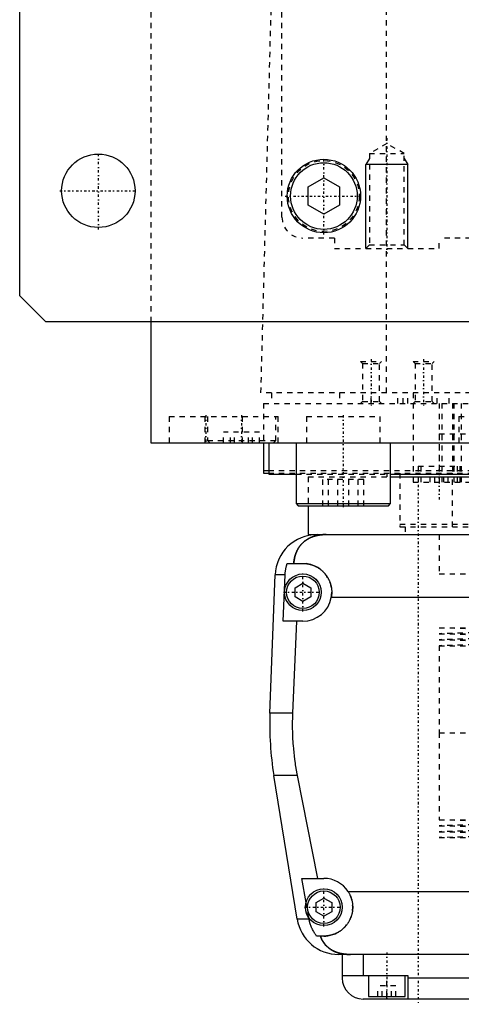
# Model space of a CAD drawing. Extents: x -125 to 125, y -123 to 447.
# Tile 1 of 9: x -125 to -41, y -82 to 106. Entities that reach past the tile are written whole.
import ezdxf

# ---------------------------------------------------------------- set-up
doc = ezdxf.new("R2010")
doc.units = 0
doc.linetypes.add('CENTER', pattern=[1.5, 0.45, -0.5, 0.05, -0.5])
doc.linetypes.add('DASHED', pattern=[2, 1, -1])
for name, color, linetype in [('AM_0', 7, 'CONTINUOUS'), ('AM_10', 7, 'CONTINUOUS'), ('AM_3', 7, 'DASHED'), ('AM_7', 7, 'CENTER')]:
    doc.layers.add(name, color=color, linetype=linetype)

msp = doc.modelspace()

# ---------------------------------------------------------------- linework, layer by layer
at = {"layer": 'AM_0', "color": 7, "linetype": 'CONTINUOUS'}
for p, q in [((-125, 53), (-125, 383)), ((-70, 73.73), (-67, 75.46)), ((-67, 75.46), (-64, 73.73)), ((-70, 70.27), (-70, 73.73)), ((-64, 73.73), (-64, 70.27)), ((-67, 68.54), (-70, 70.27)), ((-64, 70.27), (-67, 68.54)), ((-120, 48), (-125, 53)), ((120, 48), (-120, 48)), ((-100, 48), (-100, 25)), ((-100, 25), (100, 25)), ((-88.79, 25.01), (-88.79, 25)), ((-78.5, 25), (-78.5, 19.2)), ((-77.5, 25), (-77.5, 19)), ((-72.29, 25), (-72.29, 13.4)), ((-54.29, 13.4), (-54.29, 25)), ((-78.5, 19.7), (-77.56, 19.7)), ((-78.5, 19.2), (-77.56, 19.2)), ((-77.5, 19), (-72.29, 19)), ((-54.29, 19), (54.29, 19)), ((-54.3, 18.5), (54.3, 18.5)), ((-72.29, 13.4), (-71.89, 13)), ((-72.29, 13.4), (-54.29, 13.4)), ((-54.69, 13), (-54.29, 13.4)), ((-71.89, 13), (-54.69, 13)), ((-70, 13), (-70, 7.5)), ((-70, 7.5), (-66.56, 7.5)), ((-68.3, 7.5), (68.3, 7.5)), ((-73.97, 2), (-71, 2)), ((-77.28, -26.54), (-76.29, -0.2)), ((-74.4, -0.2), (-76.29, -0.2)), ((-74.75, -9), (-74.4, -0.2)), ((-72.5, -2.63), (-71, -1.77)), ((-71, -1.77), (-69.5, -2.63)), ((-72.5, -4.37), (-72.5, -2.63)), ((-69.5, -2.63), (-69.5, -4.37)), ((-71, -5.23), (-72.5, -4.37)), ((-69.5, -4.37), (-71, -5.23)), ((65.59, -4.5), (-65.59, -4.5)), ((-71, -9), (-74.75, -9)), ((-72.2, -9), (-72.97, -26.54)), ((-72.97, -26.54), (-77.28, -26.54)), ((-72.1, -65.78), (-76.54, -38.4)), ((-72.1, -38.4), (-76.54, -38.4)), ((-72.1, -38.4), (-68.19, -58)), ((-70.39, -62.62), (-71.21, -58)), ((-71.21, -58), (-67, -58)), ((-68.5, -62.63), (-67, -61.77)), ((-67, -61.77), (-65.5, -62.63)), ((-62.39, -60.5), (62.39, -60.5)), ((-68.5, -64.37), (-68.5, -62.63)), ((-65.5, -62.63), (-65.5, -64.37)), ((-69.82, -65.78), (-69.87, -65.5)), ((-67, -65.23), (-68.5, -64.37)), ((-65.5, -64.37), (-67, -65.23)), ((-69.82, -65.78), (-72.1, -65.78)), ((-67, -69), (-68.39, -69)), ((64.2, -72.5), (-64.2, -72.5)), ((-63.5, -72.5), (-63.5, -77)), ((-59.5, -72.5), (-59.5, -76.5)), ((-63.5, -76.5), (-51, -76.5)), ((-58.5, -76.5), (-58.5, -80.5)), ((-51.5, -80.5), (-51.5, -76.5)), ((-51, -76.5), (-51, -81)), ((51, -77), (-51, -77)), ((-58.5, -80.5), (-51.5, -80.5)), ((-55, -81), (-55, -80.5)), ((59.5, -81), (-59.5, -81))]:
    msp.add_line(p, q, dxfattribs=at)
for points in [[(-66.56, 7.5, 0), (-66.61, 7.5, 0), (-66.7, 7.5, 0), (-66.8, 7.5, 0), (-66.84, 7.5, 0), (-66.89, 7.49, 0), (-66.98, 7.49, 0), (-67.08, 7.49, 0), (-67.17, 7.48, 0), (-67.26, 7.47, 0), (-67.35, 7.47, 0), (-67.4, 7.46, 0), (-67.45, 7.46, 0), (-67.54, 7.45, 0), (-67.63, 7.44, 0), (-67.72, 7.42, 0), (-67.82, 7.41, 0), (-67.91, 7.4, 0), (-67.95, 7.39, 0), (-68, 7.38, 0), (-68.09, 7.37, 0), (-68.18, 7.35, 0), (-68.23, 7.34, 0), (-68.27, 7.33, 0), (-68.36, 7.31, 0), (-68.45, 7.29, 0), (-68.49, 7.28, 0), (-68.53, 7.27, 0), (-68.62, 7.24, 0), (-68.71, 7.22, 0), (-68.79, 7.2, 0), (-68.88, 7.17, 0), (-68.96, 7.14, 0), (-69, 7.13, 0), (-69.04, 7.11, 0), (-69.13, 7.08, 0), (-69.21, 7.05, 0), (-69.29, 7.02, 0), (-69.37, 6.99, 0), (-69.45, 6.96, 0), (-69.49, 6.94, 0), (-69.53, 6.92, 0), (-69.6, 6.89, 0), (-69.68, 6.85, 0), (-69.76, 6.81, 0), (-69.83, 6.77, 0), (-69.91, 6.74, 0), (-69.94, 6.72, 0), (-69.98, 6.69, 0), (-70.05, 6.65, 0), (-70.12, 6.61, 0), (-70.19, 6.57, 0), (-70.26, 6.52, 0), (-70.33, 6.48, 0), (-70.37, 6.46, 0), (-70.4, 6.43, 0), (-70.47, 6.39, 0), (-70.53, 6.34, 0), (-70.6, 6.29, 0), (-70.66, 6.24, 0), (-70.72, 6.19, 0), (-70.75, 6.17, 0), (-70.78, 6.14, 0), (-70.84, 6.09, 0), (-70.9, 6.04, 0), (-70.93, 6.01, 0), (-70.96, 5.98, 0), (-71.02, 5.93, 0), (-71.08, 5.87, 0), (-71.1, 5.85, 0), (-71.13, 5.82, 0), (-71.19, 5.76, 0), (-71.24, 5.71, 0), (-71.29, 5.65, 0), (-71.34, 5.59, 0), (-71.4, 5.53, 0), (-71.42, 5.5, 0), (-71.45, 5.47, 0), (-71.5, 5.41, 0), (-71.54, 5.35, 0), (-71.59, 5.28, 0), (-71.64, 5.22, 0), (-71.68, 5.16, 0), (-71.71, 5.12, 0), (-71.73, 5.09, 0), (-71.77, 5.02, 0), (-71.82, 4.96, 0), (-71.86, 4.89, 0), (-71.9, 4.82, 0), (-71.94, 4.75, 0), (-71.96, 4.72, 0), (-71.98, 4.68, 0), (-72.02, 4.61, 0), (-72.06, 4.54, 0), (-72.1, 4.46, 0), (-72.13, 4.39, 0), (-72.17, 4.32, 0), (-72.18, 4.28, 0), (-72.2, 4.24, 0), (-72.24, 4.16, 0), (-72.27, 4.09, 0), (-72.3, 4.01, 0), (-72.33, 3.93, 0), (-72.36, 3.85, 0), (-72.37, 3.81, 0), (-72.39, 3.77, 0), (-72.42, 3.69, 0), (-72.44, 3.61, 0), (-72.46, 3.57, 0), (-72.47, 3.52, 0), (-72.49, 3.44, 0), (-72.52, 3.36, 0), (-72.53, 3.32, 0), (-72.54, 3.27, 0), (-72.56, 3.19, 0), (-72.58, 3.1, 0), (-72.6, 3.02, 0), (-72.62, 2.93, 0), (-72.63, 2.84, 0), (-72.64, 2.8, 0), (-72.65, 2.76, 0), (-72.66, 2.67, 0), (-72.68, 2.58, 0), (-72.72, 2.27, 0), (-72.74, 2, 0)], [(-74.4, -0.2, 0), (-74.39, -0.14, 0), (-74.39, -0.02, 0), (-74.38, 0.1, 0), (-74.37, 0.16, 0), (-74.37, 0.23, 0), (-74.35, 0.35, 0), (-74.34, 0.47, 0), (-74.32, 0.6, 0), (-74.3, 0.72, 0), (-74.28, 0.85, 0), (-74.27, 0.91, 0), (-74.26, 0.97, 0), (-74.23, 1.1, 0), (-74.2, 1.22, 0), (-74.17, 1.34, 0), (-74.14, 1.47, 0), (-74.1, 1.59, 0), (-74.09, 1.65, 0), (-74.07, 1.71, 0), (-74.03, 1.83, 0), (-73.99, 1.94, 0), (-73.97, 2, 0)], [(-71, 2, 0), (-70.96, 2, 0), (-70.87, 2, 0), (-70.78, 2, 0), (-70.73, 1.99, 0), (-70.69, 1.99, 0), (-70.6, 1.99, 0), (-70.51, 1.98, 0), (-70.42, 1.97, 0), (-70.33, 1.96, 0), (-70.24, 1.95, 0), (-70.19, 1.94, 0), (-70.15, 1.93, 0), (-70.06, 1.92, 0), (-69.97, 1.9, 0), (-69.88, 1.88, 0), (-69.79, 1.86, 0), (-69.7, 1.84, 0), (-69.65, 1.83, 0), (-69.61, 1.82, 0), (-69.52, 1.8, 0), (-69.43, 1.77, 0), (-69.38, 1.76, 0), (-69.34, 1.74, 0), (-69.25, 1.72, 0), (-69.17, 1.69, 0), (-69.12, 1.67, 0), (-69.08, 1.65, 0), (-68.99, 1.62, 0), (-68.91, 1.59, 0), (-68.82, 1.55, 0), (-68.74, 1.51, 0), (-68.66, 1.48, 0), (-68.61, 1.46, 0), (-68.57, 1.44, 0), (-68.49, 1.39, 0), (-68.41, 1.35, 0), (-68.33, 1.31, 0), (-68.25, 1.26, 0), (-68.17, 1.22, 0), (-68.14, 1.2, 0), (-68.1, 1.17, 0), (-68.02, 1.12, 0), (-67.95, 1.07, 0), (-67.87, 1.02, 0), (-67.8, 0.97, 0), (-67.73, 0.92, 0), (-67.69, 0.89, 0), (-67.66, 0.87, 0), (-67.59, 0.81, 0), (-67.52, 0.76, 0), (-67.45, 0.7, 0), (-67.39, 0.65, 0), (-67.32, 0.59, 0), (-67.29, 0.56, 0), (-67.26, 0.53, 0), (-67.2, 0.47, 0), (-67.14, 0.41, 0), (-67.08, 0.35, 0), (-67.02, 0.29, 0), (-66.96, 0.23, 0), (-66.93, 0.2, 0), (-66.9, 0.17, 0), (-66.84, 0.1, 0), (-66.79, 0.04, 0), (-66.76, 0, 0), (-66.73, -0.03, 0), (-66.68, -0.1, 0), (-66.62, -0.17, 0), (-66.6, -0.2, 0), (-66.57, -0.24, 0), (-66.52, -0.31, 0), (-66.47, -0.38, 0), (-66.42, -0.45, 0), (-66.37, -0.53, 0), (-66.32, -0.6, 0), (-66.3, -0.64, 0), (-66.28, -0.68, 0), (-66.23, -0.76, 0), (-66.19, -0.83, 0), (-66.15, -0.91, 0), (-66.11, -0.99, 0), (-66.06, -1.07, 0), (-66.05, -1.11, 0), (-66.03, -1.15, 0), (-65.99, -1.23, 0), (-65.95, -1.32, 0), (-65.92, -1.4, 0), (-65.88, -1.48, 0), (-65.85, -1.57, 0), (-65.84, -1.61, 0), (-65.82, -1.65, 0), (-65.79, -1.74, 0), (-65.76, -1.82, 0), (-65.74, -1.91, 0), (-65.71, -1.99, 0), (-65.69, -2.08, 0), (-65.68, -2.12, 0), (-65.66, -2.17, 0), (-65.64, -2.25, 0), (-65.62, -2.34, 0), (-65.61, -2.43, 0), (-65.59, -2.52, 0), (-65.57, -2.6, 0), (-65.57, -2.65, 0), (-65.56, -2.69, 0), (-65.55, -2.78, 0), (-65.54, -2.87, 0), (-65.53, -2.91, 0), (-65.53, -2.96, 0), (-65.52, -3.04, 0), (-65.51, -3.13, 0), (-65.51, -3.18, 0), (-65.51, -3.22, 0), (-65.5, -3.31, 0), (-65.5, -3.39, 0), (-65.5, -3.48, 0), (-65.5, -3.57, 0), (-65.5, -3.65, 0), (-65.5, -3.7, 0), (-65.51, -3.74, 0), (-65.51, -3.83, 0), (-65.52, -3.92, 0), (-65.52, -4.01, 0), (-65.53, -4.1, 0), (-65.54, -4.19, 0), (-65.55, -4.23, 0), (-65.55, -4.28, 0), (-65.57, -4.37, 0), (-65.58, -4.46, 0), (-65.59, -4.5, 0)], [(-72.97, -26.54, 0), (-72.99, -26.87, 0), (-73.01, -27.51, 0), (-73.02, -28.16, 0), (-73.02, -28.47, 0), (-73.02, -28.79, 0), (-73.02, -29.43, 0), (-73, -30.07, 0), (-72.98, -30.72, 0), (-72.96, -31.37, 0), (-72.92, -32.03, 0), (-72.9, -32.36, 0), (-72.87, -32.69, 0), (-72.82, -33.35, 0), (-72.75, -34.02, 0), (-72.68, -34.69, 0), (-72.59, -35.36, 0), (-72.5, -36.04, 0), (-72.45, -36.38, 0), (-72.4, -36.71, 0), (-72.29, -37.39, 0), (-72.17, -38.06, 0), (-72.1, -38.4, 0)], [(-62.39, -60.5, 0), (-62.36, -60.55, 0), (-62.3, -60.65, 0), (-62.24, -60.74, 0), (-62.21, -60.79, 0), (-62.18, -60.84, 0), (-62.13, -60.95, 0), (-62.08, -61.05, 0), (-62.03, -61.15, 0), (-61.98, -61.26, 0), (-61.93, -61.36, 0), (-61.91, -61.41, 0), (-61.89, -61.47, 0), (-61.85, -61.57, 0), (-61.81, -61.68, 0), (-61.77, -61.79, 0), (-61.74, -61.9, 0), (-61.71, -62.01, 0), (-61.69, -62.06, 0), (-61.68, -62.12, 0), (-61.65, -62.23, 0), (-61.62, -62.34, 0), (-61.61, -62.39, 0), (-61.6, -62.45, 0), (-61.58, -62.56, 0), (-61.56, -62.66, 0), (-61.56, -62.72, 0), (-61.55, -62.77, 0), (-61.53, -62.88, 0), (-61.52, -62.99, 0), (-61.51, -63.1, 0), (-61.51, -63.21, 0), (-61.5, -63.31, 0), (-61.5, -63.37, 0), (-61.5, -63.42, 0), (-61.5, -63.52, 0), (-61.5, -63.63, 0), (-61.5, -63.73, 0), (-61.51, -63.84, 0), (-61.52, -63.95, 0), (-61.52, -64, 0), (-61.53, -64.05, 0), (-61.54, -64.16, 0), (-61.55, -64.26, 0), (-61.57, -64.37, 0), (-61.59, -64.47, 0), (-61.61, -64.58, 0), (-61.62, -64.63, 0), (-61.63, -64.69, 0), (-61.65, -64.79, 0), (-61.68, -64.9, 0), (-61.71, -65, 0), (-61.74, -65.1, 0), (-61.77, -65.21, 0), (-61.79, -65.26, 0), (-61.81, -65.31, 0), (-61.84, -65.41, 0), (-61.88, -65.51, 0), (-61.92, -65.61, 0), (-61.96, -65.71, 0), (-62.01, -65.81, 0), (-62.03, -65.86, 0), (-62.05, -65.9, 0), (-62.1, -66, 0), (-62.15, -66.1, 0), (-62.18, -66.14, 0), (-62.2, -66.19, 0), (-62.26, -66.28, 0), (-62.31, -66.37, 0), (-62.34, -66.42, 0), (-62.37, -66.46, 0), (-62.43, -66.55, 0), (-62.49, -66.64, 0), (-62.55, -66.73, 0), (-62.61, -66.81, 0), (-62.67, -66.9, 0), (-62.71, -66.94, 0), (-62.74, -66.98, 0), (-62.81, -67.06, 0), (-62.87, -67.14, 0), (-62.94, -67.21, 0), (-63.01, -67.29, 0), (-63.09, -67.36, 0), (-63.12, -67.4, 0), (-63.16, -67.44, 0), (-63.23, -67.51, 0), (-63.31, -67.58, 0), (-63.38, -67.64, 0), (-63.46, -67.71, 0), (-63.55, -67.78, 0), (-63.59, -67.81, 0), (-63.63, -67.85, 0), (-63.71, -67.91, 0), (-63.8, -67.97, 0), (-63.89, -68.04, 0), (-63.98, -68.1, 0), (-64.07, -68.15, 0), (-64.12, -68.18, 0), (-64.16, -68.21, 0), (-64.26, -68.27, 0), (-64.36, -68.32, 0), (-64.45, -68.37, 0), (-64.55, -68.43, 0), (-64.65, -68.47, 0), (-64.7, -68.5, 0), (-64.76, -68.52, 0), (-64.86, -68.57, 0), (-64.96, -68.61, 0), (-65.02, -68.63, 0), (-65.07, -68.65, 0), (-65.17, -68.69, 0), (-65.28, -68.72, 0), (-65.34, -68.74, 0), (-65.39, -68.76, 0), (-65.5, -68.79, 0), (-65.61, -68.82, 0), (-65.72, -68.85, 0), (-65.83, -68.87, 0), (-65.94, -68.9, 0), (-66, -68.91, 0), (-66.05, -68.92, 0), (-66.16, -68.94, 0), (-66.27, -68.95, 0), (-66.39, -68.97, 0), (-66.5, -68.98, 0), (-66.61, -68.99, 0), (-66.67, -68.99, 0), (-66.72, -68.99, 0), (-66.83, -69, 0), (-66.94, -69, 0), (-67, -69, 0)], [(-68.39, -69, 0), (-68.45, -68.92, 0), (-68.56, -68.77, 0), (-68.67, -68.61, 0), (-68.72, -68.53, 0), (-68.77, -68.45, 0), (-68.88, -68.28, 0), (-68.98, -68.11, 0), (-69.07, -67.93, 0), (-69.17, -67.75, 0), (-69.26, -67.57, 0), (-69.3, -67.47, 0), (-69.34, -67.38, 0), (-69.42, -67.19, 0), (-69.49, -67.01, 0), (-69.55, -66.83, 0), (-69.61, -66.65, 0), (-69.66, -66.46, 0), (-69.69, -66.37, 0), (-69.71, -66.27, 0), (-69.76, -66.08, 0), (-69.8, -65.88, 0), (-69.82, -65.78, 0)], [(-67.64, -69, 0), (-67.57, -69.19, 0), (-67.42, -69.55, 0), (-67.24, -69.89, 0), (-67.14, -70.05, 0), (-67.04, -70.21, 0), (-66.82, -70.51, 0), (-66.59, -70.78, 0), (-66.32, -71.04, 0), (-66.16, -71.19, 0), (-66.11, -71.23, 0), (-66.07, -71.27, 0), (-66.04, -71.29, 0), (-66.02, -71.31, 0), (-65.97, -71.34, 0), (-65.92, -71.38, 0), (-65.87, -71.42, 0), (-65.81, -71.45, 0), (-65.76, -71.49, 0), (-65.73, -71.51, 0), (-65.71, -71.53, 0), (-65.65, -71.56, 0), (-65.6, -71.6, 0), (-65.57, -71.61, 0), (-65.54, -71.63, 0), (-65.49, -71.66, 0), (-65.43, -71.69, 0), (-65.4, -71.71, 0), (-65.38, -71.73, 0), (-65.32, -71.76, 0), (-65.26, -71.79, 0), (-65.2, -71.82, 0), (-65.14, -71.85, 0), (-65.08, -71.88, 0), (-65.05, -71.89, 0), (-65.02, -71.91, 0), (-64.96, -71.93, 0), (-64.9, -71.96, 0), (-64.83, -71.99, 0), (-64.77, -72.01, 0), (-64.71, -72.04, 0), (-64.68, -72.05, 0), (-64.64, -72.06, 0), (-64.58, -72.09, 0), (-64.52, -72.11, 0), (-64.45, -72.13, 0), (-64.39, -72.15, 0), (-64.32, -72.17, 0), (-64.29, -72.18, 0), (-64.25, -72.19, 0), (-64.19, -72.21, 0), (-64.12, -72.23, 0), (-64.05, -72.25, 0), (-63.98, -72.27, 0), (-63.92, -72.28, 0), (-63.88, -72.29, 0), (-63.85, -72.3, 0), (-63.78, -72.31, 0), (-63.71, -72.33, 0), (-63.64, -72.34, 0), (-63.57, -72.36, 0), (-63.5, -72.37, 0), (-63.46, -72.38, 0), (-63.43, -72.38, 0), (-63.36, -72.39, 0), (-63.28, -72.41, 0), (-63.25, -72.41, 0), (-63.21, -72.42, 0), (-63.14, -72.43, 0), (-63.07, -72.43, 0), (-63.03, -72.44, 0), (-62.99, -72.44, 0), (-62.92, -72.45, 0), (-62.85, -72.46, 0), (-62.77, -72.46, 0), (-62.7, -72.47, 0), (-62.63, -72.48, 0), (-62.59, -72.48, 0), (-62.55, -72.48, 0), (-62.48, -72.49, 0), (-62.41, -72.49, 0), (-62.15, -72.5, 0), (-61.92, -72.5, 0)]]:
    msp.add_polyline3d(points, dxfattribs=at)
for centre, radius in [((-110, 73), 7), ((-67, 72), 7), ((-67, 72), 6.35), ((-71, -3.5), 3.5), ((-71, -3.5), 3.1), ((-67, -63.5), 3.5), ((-67, -63.5), 3.1)]:
    msp.add_circle(centre, radius, dxfattribs=at)
for centre, radius, start, end in [((-68.3, -0.5), 8, 90, 177.861), ((-71, -3.5), 5.5, 270, 349.5243), ((-17.32, -28.78), 60, 177.861, 189.225), ((-67, -63.5), 5.5, 33.0557, 90), ((-64.2, -64.5), 8, 189.225, 270), ((-59.5, -77), 4, 180, 270)]:
    msp.add_arc(centre, radius, start, end, dxfattribs=at)
at = {"layer": 'AM_10', "color": 7, "linetype": 'CONTINUOUS'}
for p, q in [((-58.32, 79.17), (-59, 78)), ((-51.68, 79.17), (-51, 78)), ((-51, 78), (-59, 78)), ((-59, 62), (-59, 78)), ((-51, 62), (-51, 78))]:
    msp.add_line(p, q, dxfattribs=at)
at = {"layer": 'AM_3', "color": 6, "linetype": 'DASHED'}
for p, q in [((-75, 68), (-75, 380)), ((-100, 363), (-100, 48)), ((-55.06, 34.5), (-55.06, 116.6)), ((-79, 34.5), (-76.83, 115.63)), ((-55, 82), (-58.32, 80.08)), ((-51.68, 80.08), (-55, 82)), ((-58.32, 80.08), (-58.32, 62.68)), ((-58.32, 80.08), (-51.68, 80.08)), ((-51.68, 62.68), (-51.68, 80.08)), ((-65, 64), (-71, 64)), ((-65, 64), (-65, 62)), ((45, 64), (-45, 64)), ((-45, 62), (-45, 64)), ((-65, 62), (-45, 62)), ((-58.32, 62.68), (-59, 62)), ((-58.32, 62.68), (-51.68, 62.68)), ((-51, 62), (-51.68, 62.68)), ((-60, 40.5), (-59.62, 40.12)), ((-60, 40.5), (-56, 40.5)), ((-59.62, 40.12), (-59.62, 32.88)), ((-59.62, 40.12), (-56.38, 40.12)), ((-56.38, 40.12), (-56, 40.5)), ((-56.38, 32.88), (-56.38, 40.12)), ((-50, 40.5), (-49.62, 40.12)), ((-50, 40.5), (-46, 40.5)), ((-49.62, 40.12), (-49.62, 32.88)), ((-49.62, 40.12), (-46.38, 40.12)), ((-46.38, 40.12), (-46, 40.5)), ((-46.38, 32.88), (-46.38, 40.12)), ((79, 34.5), (-79, 34.5)), ((-77, 34.5), (-77, 32.5)), ((-64, 34.5), (-64, 32.5)), ((-58, 32.5), (-58, 34.5)), ((-52.9, 32.5), (-52.9, 34.5)), ((-51.9, 32.5), (-51.9, 34.5)), ((-51, 32.5), (-51, 34.5)), ((-50, 34.5), (-50, 17.5)), ((-45.38, 32.5), (-45.38, 34.5)), ((-43.08, 32.5), (-43.08, 34.5)), ((-78.5, 32.5), (78.5, 32.5)), ((-78.5, 32.5), (-78.5, 25)), ((-59.62, 32.88), (-60, 32.5)), ((-59.62, 32.88), (-56.38, 32.88)), ((-56, 32.5), (-56.38, 32.88)), ((-49.62, 32.88), (-50, 32.5)), ((-49.62, 32.88), (-46.38, 32.88)), ((-46, 32.5), (-46.38, 32.88)), ((-45, 32.5), (-45, 17.5)), ((-44.5, 32.5), (-44.5, 17.5)), ((-42.5, 32.5), (-42.5, 19.2)), ((-42.23, 32.5), (-42.23, 17.5)), ((-40.83, 32.5), (-40.83, 17.5)), ((-96.5, 30), (-96.5, 25)), ((-96.5, 30), (-75.69, 30)), ((-89.69, 30), (-89.69, 25)), ((-89.19, 30), (-89.19, 25.4)), ((-82.5, 25), (-82.5, 30)), ((-76.19, 25.4), (-76.19, 30)), ((-75.69, 25), (-75.69, 30)), ((-70.29, 30), (-70.29, 25)), ((-70.29, 30), (-56.29, 30)), ((-56.29, 25), (-56.29, 30)), ((-41.25, 30), (-41.25, 25)), ((-41.25, 30), (-27.25, 30)), ((-86.12, 25), (-86.12, 27)), ((-79.25, 27), (-86.12, 27)), ((-84.8, 25), (-84.8, 27)), ((-84.01, 25), (-84.01, 27)), ((-81.36, 25), (-81.36, 27)), ((-80.58, 25), (-80.58, 27)), ((-79.25, 25), (-79.25, 27)), ((-45, 26.7), (45, 26.7)), ((-45, 26.7), (-45, 19.2)), ((-89.19, 25.4), (-88.79, 25.01)), ((-89.19, 25.4), (-76.19, 25.4)), ((-76.59, 25), (-76.19, 25.4)), ((-77.56, 19.7), (77.56, 19.7)), ((-77.56, 19.2), (77.56, 19.2)), ((-72.29, 19), (-54.29, 19)), ((-55, 19), (-55, 18.5)), ((-52.5, 19.2), (-52.5, 9)), ((-49, 20.5), (-49, 17.5)), ((-49, 20.5), (-41, 20.5)), ((-48.5, 20.5), (-48.5, 17.5)), ((-42.5, 9), (-42.5, 19.2)), ((-41.5, 17.5), (-41.5, 20.5)), ((-41, 17.5), (-41, 20.5)), ((-70, 18.5), (-70, 13)), ((-70, 18.5), (-54.3, 18.5)), ((-67.19, 13), (-67.19, 18)), ((-59.38, 18), (-67.19, 18)), ((-66.14, 13), (-66.14, 18)), ((-64.33, 13), (-64.33, 18)), ((-62.24, 13), (-62.24, 18)), ((-60.43, 13), (-60.43, 18)), ((-59.38, 13), (-59.38, 18)), ((-50, 17.5), (50, 17.5)), ((-46.73, 17.5), (-46.73, 18.5)), ((-45.87, 17.5), (-45.87, 18.5)), ((-44.13, 17.5), (-44.13, 18.5)), ((-43.27, 17.5), (-43.27, 18.5)), ((-52.5, 9.5), (52.5, 9.5)), ((-52.5, 9), (52.5, 9)), ((-51.5, 9), (-51.5, 7.5)), ((-45, 7.5), (-45, 0)), ((-45, 7.5), (-45, 0)), ((-45, 0), (0, 0)), ((-45, -10.25), (-22.5, -10.82)), ((-45, -10.25), (45, -10.25)), ((-22.5, -10.82), (-45, -11.39)), ((-45, -11.39), (-22.5, -11.96)), ((-45, -11.39), (45, -11.39)), ((-22.5, -11.96), (-45, -12.53)), ((-45, -12.53), (-22.5, -13.1)), ((-45, -12.53), (45, -12.53)), ((-22.5, -13.1), (-45, -13.67)), ((-45, -13.67), (-45, -30.25)), ((-45, -13.67), (45, -13.67)), ((-45, -30.25), (45, -30.25)), ((-45, -30.25), (-45, -46.83)), ((-45, -30.25), (0, -30.25)), ((-45, -46.83), (-22.5, -47.4)), ((-45, -46.83), (45, -46.83)), ((-22.5, -47.4), (-45, -47.97)), ((-45, -47.97), (-22.5, -48.54)), ((-45, -47.97), (45, -47.97)), ((-22.5, -48.54), (-45, -49.11)), ((-45, -49.11), (-22.5, -49.68)), ((-45, -49.11), (45, -49.11)), ((-22.5, -49.68), (-45, -50.25)), ((-45, -50.25), (45, -50.25)), ((-69.87, -65.5), (-70.39, -62.62)), ((-55, -80.5), (-55, -76.5)), ((-56.73, -80.5), (-56.73, -78.5)), ((-53.27, -78.5), (-56.73, -78.5)), ((-55.87, -80.5), (-55.87, -78.5)), ((-54.13, -80.5), (-54.13, -78.5)), ((-53.27, -80.5), (-53.27, -78.5))]:
    msp.add_line(p, q, dxfattribs=at)
for points in [[(-72.74, 2, 0), (-72.74, 2.05, 0), (-72.73, 2.14, 0), (-72.72, 2.23, 0), (-72.72, 2.27, 0), (-72.71, 2.32, 0), (-72.7, 2.41, 0), (-72.69, 2.5, 0), (-72.68, 2.59, 0), (-72.66, 2.68, 0), (-72.65, 2.76, 0), (-72.64, 2.81, 0), (-72.63, 2.85, 0), (-72.61, 2.94, 0), (-72.6, 3.03, 0), (-72.58, 3.11, 0), (-72.56, 3.2, 0), (-72.54, 3.28, 0), (-72.52, 3.33, 0), (-72.51, 3.37, 0), (-72.49, 3.45, 0), (-72.46, 3.53, 0), (-72.45, 3.58, 0), (-72.44, 3.62, 0), (-72.41, 3.7, 0), (-72.39, 3.78, 0), (-72.37, 3.82, 0), (-72.36, 3.86, 0), (-72.33, 3.94, 0), (-72.3, 4.01, 0), (-72.27, 4.09, 0), (-72.23, 4.17, 0), (-72.2, 4.24, 0), (-72.18, 4.28, 0), (-72.17, 4.32, 0), (-72.13, 4.39, 0), (-72.1, 4.46, 0), (-72.06, 4.54, 0), (-72.02, 4.61, 0), (-71.98, 4.68, 0), (-71.96, 4.71, 0), (-71.94, 4.75, 0), (-71.9, 4.82, 0), (-71.86, 4.89, 0), (-71.82, 4.95, 0), (-71.78, 5.02, 0), (-71.73, 5.08, 0), (-71.71, 5.12, 0), (-71.69, 5.15, 0), (-71.64, 5.21, 0), (-71.6, 5.28, 0), (-71.55, 5.34, 0), (-71.5, 5.4, 0), (-71.45, 5.46, 0), (-71.43, 5.49, 0), (-71.4, 5.52, 0), (-71.35, 5.58, 0), (-71.3, 5.64, 0), (-71.25, 5.7, 0), (-71.19, 5.75, 0), (-71.14, 5.81, 0), (-71.11, 5.84, 0), (-71.08, 5.87, 0), (-71.03, 5.92, 0), (-70.97, 5.98, 0), (-70.94, 6, 0), (-70.91, 6.03, 0), (-70.85, 6.08, 0), (-70.79, 6.13, 0), (-70.76, 6.16, 0), (-70.73, 6.18, 0), (-70.67, 6.23, 0), (-70.6, 6.28, 0), (-70.54, 6.33, 0), (-70.47, 6.38, 0), (-70.41, 6.43, 0), (-70.37, 6.45, 0), (-70.34, 6.47, 0), (-70.27, 6.52, 0), (-70.2, 6.56, 0), (-70.13, 6.61, 0), (-70.06, 6.65, 0), (-69.99, 6.69, 0), (-69.95, 6.71, 0), (-69.91, 6.73, 0), (-69.84, 6.77, 0), (-69.76, 6.81, 0), (-69.69, 6.85, 0), (-69.61, 6.88, 0), (-69.53, 6.92, 0), (-69.5, 6.94, 0), (-69.46, 6.95, 0), (-69.38, 6.99, 0), (-69.3, 7.02, 0), (-69.22, 7.05, 0), (-69.13, 7.08, 0), (-69.05, 7.11, 0), (-69.01, 7.13, 0), (-68.97, 7.14, 0), (-68.89, 7.17, 0), (-68.8, 7.19, 0), (-68.72, 7.22, 0), (-68.63, 7.24, 0), (-68.54, 7.27, 0), (-68.5, 7.28, 0), (-68.46, 7.29, 0), (-68.37, 7.31, 0), (-68.28, 7.33, 0), (-68.23, 7.34, 0), (-68.19, 7.35, 0), (-68.1, 7.36, 0), (-68.01, 7.38, 0), (-67.96, 7.39, 0), (-67.91, 7.4, 0), (-67.82, 7.41, 0), (-67.73, 7.42, 0), (-67.64, 7.44, 0), (-67.55, 7.45, 0), (-67.45, 7.46, 0), (-67.41, 7.46, 0), (-67.36, 7.47, 0), (-67.27, 7.47, 0), (-67.17, 7.48, 0), (-67.08, 7.49, 0), (-66.99, 7.49, 0), (-66.89, 7.49, 0), (-66.85, 7.5, 0), (-66.8, 7.5, 0), (-66.7, 7.5, 0), (-66.61, 7.5, 0), (-66.56, 7.5, 0)], [(-61.92, -72.5, 0), (-62.15, -72.5, 0), (-62.41, -72.49, 0), (-62.48, -72.49, 0), (-62.55, -72.48, 0), (-62.59, -72.48, 0), (-62.63, -72.48, 0), (-62.7, -72.47, 0), (-62.77, -72.46, 0), (-62.85, -72.46, 0), (-62.92, -72.45, 0), (-62.99, -72.44, 0), (-63.03, -72.44, 0), (-63.07, -72.43, 0), (-63.14, -72.43, 0), (-63.21, -72.42, 0), (-63.25, -72.41, 0), (-63.28, -72.41, 0), (-63.36, -72.39, 0), (-63.43, -72.38, 0), (-63.46, -72.38, 0), (-63.5, -72.37, 0), (-63.57, -72.36, 0), (-63.64, -72.34, 0), (-63.71, -72.33, 0), (-63.78, -72.31, 0), (-63.86, -72.3, 0), (-63.89, -72.29, 0), (-63.93, -72.28, 0), (-63.99, -72.26, 0), (-64.06, -72.25, 0), (-64.13, -72.23, 0), (-64.2, -72.21, 0), (-64.27, -72.19, 0), (-64.3, -72.18, 0), (-64.33, -72.17, 0), (-64.4, -72.15, 0), (-64.47, -72.13, 0), (-64.53, -72.1, 0), (-64.6, -72.08, 0), (-64.66, -72.06, 0), (-64.69, -72.04, 0), (-64.72, -72.03, 0), (-64.79, -72.01, 0), (-64.85, -71.98, 0), (-64.91, -71.95, 0), (-64.97, -71.93, 0), (-65.03, -71.9, 0), (-65.06, -71.89, 0), (-65.09, -71.87, 0), (-65.15, -71.84, 0), (-65.21, -71.81, 0), (-65.27, -71.78, 0), (-65.33, -71.75, 0), (-65.39, -71.72, 0), (-65.42, -71.7, 0), (-65.45, -71.69, 0), (-65.5, -71.65, 0), (-65.56, -71.62, 0), (-65.59, -71.6, 0), (-65.61, -71.59, 0), (-65.67, -71.55, 0), (-65.72, -71.52, 0), (-65.75, -71.5, 0), (-65.78, -71.48, 0), (-65.83, -71.44, 0), (-65.88, -71.41, 0), (-65.93, -71.37, 0), (-65.98, -71.33, 0), (-66.03, -71.29, 0), (-66.06, -71.27, 0), (-66.08, -71.25, 0), (-66.13, -71.21, 0), (-66.18, -71.17, 0), (-66.34, -71.03, 0), (-66.6, -70.77, 0), (-66.84, -70.49, 0), (-67.05, -70.19, 0), (-67.15, -70.03, 0), (-67.25, -69.87, 0), (-67.42, -69.54, 0), (-67.57, -69.18, 0), (-67.64, -69, 0)]]:
    msp.add_polyline3d(points, dxfattribs=at)
msp.add_circle((-67, 72), 6.75, dxfattribs=at)
for centre, radius, start, end in [((-71, 68), 4, 180, 270), ((-71, -3.5), 5.5, 349.5243, 90), ((-67, -63.5), 5.5, 270, 33.0557)]:
    msp.add_arc(centre, radius, start, end, dxfattribs=at)
at = {"layer": 'AM_7', "color": 4, "linetype": 'CENTER'}
for p, q in [((-55, 83), (-55, 61)), ((-110, 65.65), (-110, 80.35)), ((-67, 64.65), (-67, 79.35)), ((-117.35, 73), (-102.65, 73)), ((-74.35, 72), (-59.65, 72)), ((-58, 40.9), (-58, 32.1)), ((-48, 40.9), (-48, 32.1)), ((-89.5, 30.25), (-89.5, 24.75)), ((-82.69, 30.25), (-82.69, 24.75)), ((-63.29, 30.25), (-63.29, 12.4)), ((-45, 20.8), (-45, 14.2)), ((-49, 17), (-49, -82)), ((-71, -7.18), (-71, 0.18)), ((-74.68, -3.5), (-67.33, -3.5)), ((-67, -67.17), (-67, -59.83)), ((-70.68, -63.5), (-63.33, -63.5)), ((-55, -72.1), (-55, -80.9))]:
    msp.add_line(p, q, dxfattribs=at)

doc.saveas('drawing.dxf')
